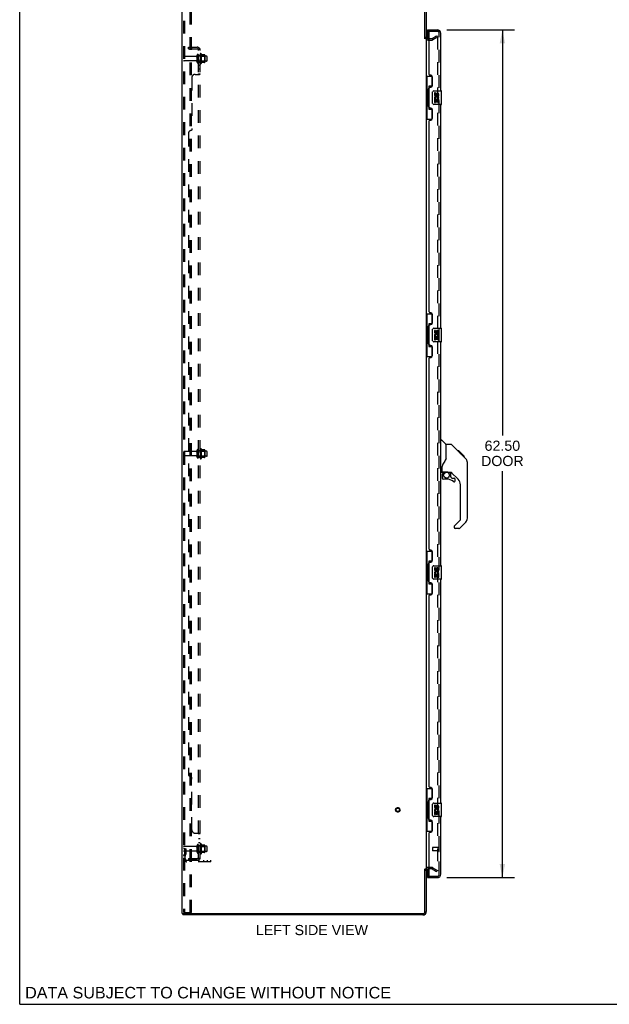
# Model space of a CAD drawing. Header units: inches. Extents: x 0 to 170, y 0 to 110.
# Tile 1 of 15: x 0 to 43, y 0 to 73. Entities that reach past the tile are written whole.
import ezdxf

# ---------------------------------------------------------------- set-up
doc = ezdxf.new("R2010")
doc.units = ezdxf.units.IN
doc.header["$LTSCALE"] = 9.35
doc.header["$MEASUREMENT"] = 0
doc.linetypes.add('HIDDEN', pattern=[0.2, 0.1, -0.1])
doc.layers.get('0').update_dxf_attribs({"linetype": 'CONTINUOUS'})
for name, color, linetype in [('DEFAULT_2', 8, 'HIDDEN'), ('DIMENSIONS', 7, 'CONTINUOUS'), ('DOOR_ASSEMBLY', 7, 'CONTINUOUS'), ('SUBPANEL', 7, 'CONTINUOUS')]:
    doc.layers.add(name, color=color, linetype=linetype)
doc.styles.get("Standard").update_dxf_attribs({"font": 'arial.ttf'})
doc.dimstyles.new('DIMSTYLE_1', dxfattribs={"dimtxt": 0.75, "dimasz": 1, "dimexe": 0.09, "dimexo": 0.07, "dimgap": 0.0375, "dimtad": 0, "dimtih": 1, "dimtoh": 1, "dimzin": 4, "dimdsep": 46, "dimtxsty": 'Standard', "dimblk": '_FILLED', "dimblk1": '_FILLED', "dimblk2": '_FILLED', "dimcen": 0.09, "dimadec": 3, "dimazin": 1, "dimtfac": 1, "dimtdec": 3, "dimtofl": 0, "dimtmove": 0, "dimatfit": 3, "dimldrblk": '_FILLED', "dimfxl": 0, "dimtolj": 1, "dimtzin": 4, "dimarcsym": 0})

# ---------------------------------------------------------------- blocks, each defined once
blk = doc.blocks.new('_FILLED')
at = {"color": 0, "linetype": 'ByBlock'}
blk.add_solid([(0, 0), (-1, 0.2), (-1, -0.2)], dxfattribs=at)
blk = doc.blocks.new('*D8')
at = {"layer": 'DIMENSIONS', "color": 2, "linetype": 'Continuous'}
for p, q in [((31.496, 71.836), (36.491, 71.836)), ((35.591, 71.836), (35.591, 41.929)), ((35.591, 9.336), (35.591, 39.304)), ((31.496, 9.336), (36.491, 9.336))]:
    blk.add_line(p, q, dxfattribs=at)
for p, rotation in [((35.591, 71.836), 90), ((35.591, 9.336), 270)]:
    blk.add_blockref('_FILLED', p, dxfattribs=dict(at, rotation=rotation))
at = {"layer": 'DIMENSIONS', "color": 2, "linetype": 'Continuous', "insert": (35.591, 41.554), "char_height": 0.75, "width": 3.13941, "attachment_point": 2, "line_spacing_factor": 0.9}
blk.add_mtext('62.50\\PDOOR', dxfattribs=at)

msp = doc.modelspace()

# ---------------------------------------------------------------- linework, layer by layer
at = {"color": 7, "linetype": 'Continuous'}
for p, q in [((0, 0), (0, 110)), ((12.036, 6.69), (12.036, 6.586)), ((12.04, 6.69), (12.074, 6.69)), ((0, 0), (170, 0))]:
    msp.add_line(p, q, dxfattribs=at)
at = {"color": 3, "linetype": 'Continuous'}
for p, q in [((11.984, 6.69), (11.984, 74.482)), ((29.88, 71.179), (29.88, 74.34)), ((29.984, 74.34), (29.984, 71.19)), ((29.984, 71.138), (29.984, 10.034)), ((30.127, 71.19), (30.188, 71.19)), ((29.88, 6.833), (29.88, 9.993)), ((29.984, 9.982), (29.984, 6.833)), ((30.188, 9.982), (30.127, 9.982)), ((11.984, 6.69), (12.04, 6.69)), ((29.738, 6.586), (12.036, 6.586)), ((12.074, 6.69), (29.738, 6.69))]:
    msp.add_line(p, q, dxfattribs=at)
for centre, radius, start, end in [((30.127, 71.333), 0.142, 180, 270), ((30.127, 9.84), 0.142, 90, 180), ((29.738, 6.833), 0.246, 270, 360), ((29.738, 6.833), 0.142, 270, 360)]:
    msp.add_arc(centre, radius, start, end, dxfattribs=at)
at = {"layer": 'DEFAULT_2', "color": 8, "linetype": 'HIDDEN'}
for p, q in [((12.088, 74.369), (12.088, 6.804)), ((12.162, 74.369), (12.162, 6.804)), ((12.559, 6.774), (12.559, 74.399)), ((12.663, 6.774), (12.663, 74.399)), ((30.188, 71.19), (30.388, 71.19)), ((30.405, 71.194), (30.745, 71.391)), ((30.797, 71.301), (30.457, 71.104)), ((30.745, 71.391), (30.797, 71.301)), ((30.797, 71.32), (30.797, 9.852)), ((30.127, 71.086), (30.388, 71.086)), ((13.016, 69.876), (12.118, 69.876)), ((13.078, 69.454), (13.078, 69.969)), ((13.188, 69.454), (13.188, 69.969)), ((13.783, 69.899), (13.188, 69.899)), ((13.313, 70.045), (13.313, 69.377)), ((13.333, 69.895), (13.313, 69.915)), ((13.333, 69.895), (13.333, 69.528)), ((13.333, 69.895), (13.629, 69.895)), ((13.383, 70.067), (13.383, 69.355)), ((13.639, 69.989), (13.411, 69.989)), ((13.629, 69.895), (13.649, 69.915)), ((13.629, 69.895), (13.629, 69.528)), ((13.649, 69.967), (13.649, 69.455)), ((13.813, 69.554), (13.813, 69.869)), ((13.016, 69.546), (12.118, 69.546)), ((13.783, 69.524), (13.188, 69.524)), ((13.333, 69.528), (13.313, 69.508)), ((13.333, 69.528), (13.629, 69.528)), ((13.639, 69.434), (13.411, 69.434)), ((13.629, 69.528), (13.649, 69.508)), ((13.016, 40.751), (12.118, 40.751)), ((13.078, 40.329), (13.078, 40.844)), ((13.188, 40.329), (13.188, 40.844)), ((13.783, 40.774), (13.188, 40.774)), ((13.313, 40.92), (13.313, 40.252)), ((13.333, 40.77), (13.313, 40.79)), ((13.333, 40.77), (13.333, 40.403)), ((13.333, 40.77), (13.629, 40.77)), ((13.383, 40.942), (13.383, 40.23)), ((13.639, 40.864), (13.411, 40.864)), ((13.629, 40.77), (13.649, 40.79)), ((13.629, 40.77), (13.629, 40.403)), ((13.649, 40.842), (13.649, 40.33)), ((13.813, 40.429), (13.813, 40.744)), ((13.016, 40.421), (12.118, 40.421)), ((13.783, 40.399), (13.188, 40.399)), ((13.333, 40.403), (13.313, 40.383)), ((13.333, 40.403), (13.629, 40.403)), ((13.639, 40.309), (13.411, 40.309)), ((13.629, 40.403), (13.649, 40.383)), ((13.016, 11.626), (12.118, 11.626)), ((13.078, 11.204), (13.078, 11.719)), ((13.188, 11.204), (13.188, 11.719)), ((13.783, 11.649), (13.188, 11.649)), ((13.313, 11.795), (13.313, 11.127)), ((13.333, 11.645), (13.313, 11.665)), ((13.333, 11.645), (13.629, 11.645)), ((13.333, 11.645), (13.333, 11.278)), ((13.383, 11.817), (13.383, 11.105)), ((13.639, 11.739), (13.411, 11.739)), ((13.629, 11.645), (13.649, 11.665)), ((13.629, 11.645), (13.629, 11.278)), ((13.649, 11.717), (13.649, 11.205)), ((13.813, 11.304), (13.813, 11.619)), ((12.192, 11.461), (12.088, 11.461)), ((13.016, 11.296), (12.118, 11.296)), ((12.176, 11.115), (12.127, 11.047)), ((12.178, 11.121), (12.178, 11.461)), ((12.178, 11.286), (12.282, 11.286)), ((12.192, 11.461), (12.282, 11.461)), ((12.192, 10.76), (12.192, 11.461)), ((12.261, 11.054), (12.212, 10.986)), ((12.282, 11.121), (12.282, 11.461)), ((13.783, 11.274), (13.188, 11.274)), ((13.333, 11.278), (13.313, 11.258)), ((13.333, 11.278), (13.629, 11.278)), ((13.639, 11.184), (13.411, 11.184)), ((13.629, 11.278), (13.649, 11.258)), ((12.335, 10.617), (14.088, 10.617)), ((14.088, 10.513), (12.335, 10.513)), ((13.585, 10.513), (13.585, 10.617)), ((13.841, 10.513), (13.841, 10.617)), ((14.088, 10.513), (14.088, 10.617)), ((30.388, 10.086), (30.127, 10.086)), ((30.388, 9.982), (30.188, 9.982)), ((30.405, 9.978), (30.745, 9.781)), ((30.457, 10.068), (30.797, 9.872)), ((30.745, 9.781), (30.797, 9.872)), ((12.109, 6.774), (12.104, 6.775)), ((12.109, 6.774), (12.183, 6.774)), ((12.183, 6.774), (12.177, 6.775)), ((12.183, 6.774), (12.663, 6.774))]:
    msp.add_line(p, q, dxfattribs=at)
for points in [[(30.779, 71.34), (30.779, 71.34), (30.777, 71.34), (30.775, 71.34), (30.773, 71.339), (30.772, 71.338)], [(30.785, 71.339), (30.783, 71.34), (30.781, 71.34), (30.779, 71.34)], [(30.785, 71.339), (30.787, 71.339), (30.788, 71.338), (30.79, 71.336), (30.791, 71.335), (30.793, 71.333), (30.794, 71.331), (30.795, 71.329), (30.796, 71.327), (30.796, 71.325), (30.796, 71.323), (30.797, 71.32)], [(30.779, 9.832), (30.779, 9.832), (30.777, 9.832), (30.775, 9.832), (30.773, 9.833), (30.772, 9.834)], [(30.797, 9.852), (30.796, 9.849), (30.796, 9.847), (30.796, 9.845), (30.795, 9.843), (30.794, 9.841), (30.793, 9.839), (30.791, 9.837), (30.79, 9.836), (30.788, 9.835), (30.787, 9.834), (30.785, 9.833), (30.783, 9.832), (30.781, 9.832), (30.779, 9.832)], [(12.088, 6.804), (12.089, 6.796), (12.091, 6.789), (12.094, 6.782), (12.099, 6.778), (12.104, 6.775)], [(12.162, 6.804), (12.162, 6.796), (12.164, 6.789), (12.168, 6.782), (12.172, 6.778), (12.177, 6.775)]]:
    msp.add_lwpolyline(points, dxfattribs=at)
for radius in [0.164, 0.124]:
    msp.add_circle((27.88, 14.336), radius, dxfattribs=at)
for centre, radius, start, end in [((30.127, 71.333), 0.246, 180, 270), ((30.388, 71.223), 0.033, 270, 300), ((30.388, 71.223), 0.137, 270, 300), ((12.118, 69.846), 0.03, 90, 180), ((13.016, 69.939), 0.0625, 270, 360), ((13.133, 69.969), 0.055, 360, 180), ((13.351, 70.045), 0.0384, 34.44966, 180), ((12.783, 69.711), 0.698, 23.96793, 30.66313), ((13.43, 69.999), 0.01, 203.96793, 270), ((13.639, 69.979), 0.01, 5.19383, 90), ((13.508, 69.967), 0.141, 0, 5.20805), ((13.783, 69.869), 0.03, 359.99999, 90), ((12.118, 69.576), 0.03, 180, 270), ((13.016, 69.484), 0.0625, 0, 90), ((13.133, 69.454), 0.055, 180, 0), ((13.351, 69.377), 0.0384, 180, 325.55034), ((12.783, 69.711), 0.698, 329.33687, 336.03207), ((13.43, 69.424), 0.01, 90, 156.03207), ((13.639, 69.444), 0.01, 270, 354.80617), ((13.508, 69.455), 0.141, 354.79195, 360), ((13.783, 69.554), 0.03, 270, 0.00001), ((12.118, 40.721), 0.03, 90, 180), ((13.016, 40.814), 0.0625, 270, 360), ((13.133, 40.844), 0.055, 360, 180), ((13.351, 40.92), 0.0384, 34.44966, 180), ((12.783, 40.586), 0.698, 23.96793, 30.66313), ((13.43, 40.874), 0.01, 203.96793, 270), ((13.639, 40.854), 0.01, 5.19383, 90), ((13.508, 40.842), 0.141, 0, 5.20805), ((13.783, 40.744), 0.03, 359.99999, 90), ((12.118, 40.451), 0.03, 180, 270), ((13.016, 40.359), 0.0625, 0, 90), ((13.133, 40.329), 0.055, 180, 0), ((13.351, 40.252), 0.0384, 180, 325.55034), ((12.783, 40.586), 0.698, 329.33687, 336.03207), ((13.43, 40.299), 0.01, 90, 156.03207), ((13.639, 40.319), 0.01, 270, 354.80617), ((13.508, 40.33), 0.141, 354.79195, 360), ((13.783, 40.429), 0.03, 270, 0.00001), ((12.118, 11.596), 0.03, 90, 180), ((13.016, 11.689), 0.0625, 270, 360), ((13.133, 11.719), 0.055, 360, 180), ((13.351, 11.795), 0.0384, 34.44966, 180), ((12.783, 11.461), 0.698, 23.96793, 30.66313), ((13.43, 11.749), 0.01, 203.96793, 270), ((13.639, 11.729), 0.01, 5.19383, 90), ((13.508, 11.717), 0.141, 0, 5.20805), ((13.783, 11.619), 0.03, 359.99999, 90), ((12.118, 11.326), 0.03, 180, 270), ((12.296, 10.925), 0.208, 144.24611, 180), ((12.168, 11.121), 0.01, 324.24611, 360), ((12.296, 10.925), 0.104, 144.24611, 180), ((12.168, 11.121), 0.114, 324.24611, 360), ((13.016, 11.234), 0.0625, 0, 90), ((13.133, 11.204), 0.055, 180, 0), ((13.351, 11.127), 0.0384, 180, 325.55034), ((12.783, 11.461), 0.698, 329.33687, 336.03207), ((13.43, 11.174), 0.01, 90, 156.03207), ((13.639, 11.194), 0.01, 270, 354.80617), ((13.508, 11.205), 0.141, 354.79195, 360), ((13.783, 11.304), 0.03, 270, 0.00001), ((12.335, 10.76), 0.246, 180, 270), ((12.335, 10.76), 0.142, 180, 270), ((30.127, 9.84), 0.246, 90, 180), ((30.388, 9.949), 0.137, 60, 90), ((30.388, 9.949), 0.033, 60, 90)]:
    msp.add_arc(centre, radius, start, end, dxfattribs=at)
at = {"layer": 'DOOR_ASSEMBLY', "color": 7, "linetype": 'Continuous'}
for p, q in [((30.063, 71.732), (30.063, 71.836)), ((30.063, 71.712), (30.063, 71.205)), ((29.984, 68.411), (30.425, 68.411)), ((30.023, 68.411), (30.023, 67.386)), ((30.388, 68.411), (30.388, 67.631)), ((30.161, 67.676), (30.161, 65.996)), ((30.388, 67.676), (30.161, 67.676)), ((30.001, 67.386), (30.001, 66.286)), ((30.001, 67.386), (30.124, 67.386)), ((30.124, 67.416), (30.124, 67.437)), ((30.124, 66.286), (30.124, 67.386)), ((30.447, 66.436), (30.447, 67.236)), ((30.547, 67.336), (31.087, 67.336)), ((30.585, 67.182), (30.585, 67.046)), ((30.648, 67.182), (30.585, 67.182)), ((30.648, 67.046), (30.648, 67.182)), ((30.713, 67.108), (30.713, 67.039)), ((30.773, 67.046), (30.773, 67.088)), ((30.836, 67.088), (30.836, 66.951)), ((30.836, 66.951), (30.899, 66.951)), ((30.899, 66.951), (30.899, 67.088)), ((31.102, 66.351), (31.102, 67.321)), ((30.001, 66.286), (30.124, 66.286)), ((30.023, 66.286), (30.023, 65.261)), ((30.124, 66.235), (30.124, 66.256)), ((31.087, 66.336), (30.547, 66.336)), ((30.585, 66.721), (30.585, 66.49)), ((30.603, 66.721), (30.585, 66.721)), ((30.585, 66.49), (30.648, 66.49)), ((30.637, 66.721), (30.665, 66.74)), ((30.637, 66.721), (30.899, 66.721)), ((30.648, 66.49), (30.648, 66.658)), ((30.648, 66.658), (30.713, 66.658)), ((30.713, 66.658), (30.713, 66.522)), ((30.713, 66.522), (30.773, 66.522)), ((30.773, 66.522), (30.773, 66.658)), ((30.773, 66.658), (30.836, 66.658)), ((30.828, 66.757), (30.886, 66.732)), ((30.836, 66.658), (30.836, 66.49)), ((30.836, 66.49), (30.899, 66.49)), ((30.899, 66.49), (30.899, 66.721)), ((30.161, 65.996), (30.388, 65.996)), ((30.388, 66.041), (30.388, 65.261)), ((29.984, 65.261), (30.425, 65.261)), ((29.984, 50.911), (30.425, 50.911)), ((30.023, 50.911), (30.023, 49.886)), ((30.388, 50.911), (30.388, 50.131)), ((30.161, 50.176), (30.161, 48.496)), ((30.388, 50.176), (30.161, 50.176)), ((30.001, 49.886), (30.001, 48.786)), ((30.001, 49.886), (30.124, 49.886)), ((30.124, 49.916), (30.124, 49.937)), ((30.124, 48.786), (30.124, 49.886)), ((30.447, 48.936), (30.447, 49.736)), ((30.547, 49.836), (31.087, 49.836)), ((30.585, 49.682), (30.585, 49.546)), ((30.648, 49.682), (30.585, 49.682)), ((30.648, 49.546), (30.648, 49.682)), ((30.713, 49.608), (30.713, 49.539)), ((30.773, 49.546), (30.773, 49.588)), ((30.836, 49.588), (30.836, 49.451)), ((30.836, 49.451), (30.899, 49.451)), ((30.899, 49.451), (30.899, 49.588)), ((31.102, 48.851), (31.102, 49.821)), ((30.001, 48.786), (30.124, 48.786)), ((30.023, 48.786), (30.023, 47.761)), ((30.124, 48.735), (30.124, 48.756)), ((31.087, 48.836), (30.547, 48.836)), ((30.585, 49.221), (30.585, 48.99)), ((30.603, 49.221), (30.585, 49.221)), ((30.585, 48.99), (30.648, 48.99)), ((30.637, 49.221), (30.665, 49.24)), ((30.637, 49.221), (30.899, 49.221)), ((30.648, 48.99), (30.648, 49.158)), ((30.648, 49.158), (30.713, 49.158)), ((30.713, 49.158), (30.713, 49.022)), ((30.713, 49.022), (30.773, 49.022)), ((30.773, 49.022), (30.773, 49.158)), ((30.773, 49.158), (30.836, 49.158)), ((30.828, 49.257), (30.886, 49.232)), ((30.836, 49.158), (30.836, 48.99)), ((30.836, 48.99), (30.899, 48.99)), ((30.899, 48.99), (30.899, 49.221)), ((30.161, 48.496), (30.388, 48.496)), ((30.388, 48.541), (30.388, 47.761)), ((29.984, 47.761), (30.425, 47.761)), ((31.042, 41.59), (31.105, 41.59)), ((31.43, 41.281), (31.132, 41.578)), ((31.797, 41.275), (31.436, 41.275)), ((31.436, 40.171), (31.436, 41.275)), ((32.617, 40.487), (31.853, 41.252)), ((32.374, 40.797), (32.307, 40.797)), ((32.381, 40.79), (32.314, 40.79)), ((32.391, 40.78), (32.324, 40.78)), ((32.397, 40.774), (32.331, 40.774)), ((32.405, 40.766), (32.339, 40.766)), ((32.425, 40.746), (32.358, 40.746)), ((32.374, 40.797), (32.701, 40.471)), ((32.448, 40.724), (32.381, 40.724)), ((32.471, 40.7), (32.404, 40.7)), ((32.495, 40.677), (32.428, 40.677)), ((32.519, 40.653), (32.452, 40.653)), ((32.542, 40.629), (32.475, 40.629)), ((32.564, 40.607), (32.497, 40.607)), ((32.584, 40.587), (32.518, 40.587)), ((32.602, 40.57), (32.535, 40.57)), ((32.615, 40.556), (32.548, 40.556)), ((32.619, 40.552), (32.552, 40.552)), ((32.621, 40.55), (32.554, 40.55)), ((32.622, 40.55), (32.555, 40.55)), ((32.622, 40.549), (32.555, 40.549)), ((32.604, 40.5), (32.556, 40.548)), ((32.625, 40.547), (32.558, 40.547)), ((32.629, 40.542), (32.562, 40.542)), ((32.635, 40.536), (32.568, 40.536)), ((32.649, 40.523), (32.582, 40.523)), ((32.664, 40.507), (32.597, 40.507)), ((32.617, 40.487), (32.604, 40.5)), ((32.671, 40.5), (32.605, 40.5)), ((32.678, 40.493), (32.612, 40.493)), ((32.617, 40.487), (32.896, 40.208)), ((32.69, 40.481), (32.624, 40.481)), ((32.696, 40.476), (32.629, 40.476)), ((32.699, 40.472), (32.632, 40.472)), ((32.701, 40.471), (32.634, 40.471)), ((32.7, 40.471), (32.634, 40.471)), ((32.701, 40.47), (32.634, 40.47)), ((32.789, 40.382), (32.701, 40.47)), ((32.718, 40.386), (32.785, 40.386)), ((32.787, 40.384), (32.72, 40.384)), ((32.789, 40.382), (32.723, 40.382)), ((32.916, 40.186), (32.896, 40.208)), ((33.011, 39.931), (33.009, 39.961)), ((33.011, 35.828), (33.011, 39.931)), ((31.121, 39.208), (31.042, 39.208)), ((31.16, 39.247), (31.16, 39.654)), ((31.18, 39.249), (31.475, 39.249)), ((31.218, 39.17), (31.298, 39.249)), ((31.748, 39.208), (31.66, 39.208)), ((31.79, 38.876), (31.79, 39.203)), ((32.326, 38.712), (31.824, 39.213)), ((31.16, 39.03), (31.16, 38.793)), ((31.224, 39.164), (31.221, 39.167)), ((31.228, 39.16), (31.224, 39.164)), ((31.232, 39.156), (31.228, 39.16)), ((31.475, 38.714), (31.239, 38.714)), ((31.794, 38.868), (31.865, 38.796)), ((31.874, 38.793), (32.026, 38.793)), ((32.105, 38.595), (32.105, 38.714)), ((32.499, 35.742), (32.499, 38.294)), ((32.04, 35.251), (32.476, 35.687)), ((32.026, 35.218), (32.026, 35.153)), ((32.387, 35.074), (32.105, 35.074)), ((32.895, 35.549), (32.443, 35.097)), ((29.984, 33.411), (30.425, 33.411)), ((30.023, 33.411), (30.023, 32.386)), ((30.388, 33.411), (30.388, 32.631)), ((30.388, 32.676), (30.161, 32.676)), ((30.161, 32.676), (30.161, 30.996)), ((30.001, 32.386), (30.124, 32.386)), ((30.001, 32.386), (30.001, 31.286)), ((30.124, 32.416), (30.124, 32.437)), ((30.124, 31.286), (30.124, 32.386)), ((30.447, 31.436), (30.447, 32.236)), ((30.547, 32.336), (31.087, 32.336)), ((30.648, 32.182), (30.585, 32.182)), ((30.585, 32.182), (30.585, 32.046)), ((30.648, 32.046), (30.648, 32.182)), ((30.713, 32.108), (30.713, 32.039)), ((30.773, 32.046), (30.773, 32.088)), ((30.836, 32.088), (30.836, 31.951)), ((30.836, 31.951), (30.899, 31.951)), ((30.899, 31.951), (30.899, 32.088)), ((31.102, 31.351), (31.102, 32.321)), ((30.001, 31.286), (30.124, 31.286)), ((30.023, 31.286), (30.023, 30.261)), ((30.124, 31.235), (30.124, 31.256)), ((31.087, 31.336), (30.547, 31.336)), ((30.603, 31.721), (30.585, 31.721)), ((30.585, 31.721), (30.585, 31.49)), ((30.585, 31.49), (30.648, 31.49)), ((30.637, 31.721), (30.665, 31.74)), ((30.637, 31.721), (30.899, 31.721)), ((30.648, 31.658), (30.713, 31.658)), ((30.648, 31.49), (30.648, 31.658)), ((30.713, 31.658), (30.713, 31.522)), ((30.713, 31.522), (30.773, 31.522)), ((30.773, 31.658), (30.836, 31.658)), ((30.773, 31.522), (30.773, 31.658)), ((30.828, 31.757), (30.886, 31.732)), ((30.836, 31.658), (30.836, 31.49)), ((30.836, 31.49), (30.899, 31.49)), ((30.899, 31.49), (30.899, 31.721)), ((30.161, 30.996), (30.388, 30.996)), ((30.388, 31.041), (30.388, 30.261)), ((29.984, 30.261), (30.425, 30.261)), ((29.984, 15.911), (30.425, 15.911)), ((30.023, 15.911), (30.023, 14.886)), ((30.388, 15.911), (30.388, 15.131)), ((30.001, 14.886), (30.124, 14.886)), ((30.001, 14.886), (30.001, 13.786)), ((30.124, 14.916), (30.124, 14.937)), ((30.124, 13.786), (30.124, 14.886)), ((30.388, 15.176), (30.161, 15.176)), ((30.161, 15.176), (30.161, 13.496)), ((30.447, 13.936), (30.447, 14.736)), ((30.547, 14.836), (31.087, 14.836)), ((30.648, 14.682), (30.585, 14.682)), ((30.585, 14.682), (30.585, 14.546)), ((30.648, 14.546), (30.648, 14.682)), ((30.713, 14.608), (30.713, 14.539)), ((30.773, 14.546), (30.773, 14.588)), ((30.836, 14.588), (30.836, 14.451)), ((30.899, 14.451), (30.899, 14.588)), ((31.102, 13.851), (31.102, 14.821)), ((31.087, 13.836), (30.547, 13.836)), ((30.603, 14.221), (30.585, 14.221)), ((30.585, 14.221), (30.585, 13.99)), ((30.585, 13.99), (30.648, 13.99)), ((30.637, 14.221), (30.665, 14.24)), ((30.637, 14.221), (30.899, 14.221)), ((30.648, 14.158), (30.713, 14.158)), ((30.648, 13.99), (30.648, 14.158)), ((30.713, 14.158), (30.713, 14.022)), ((30.713, 14.022), (30.773, 14.022)), ((30.773, 14.158), (30.836, 14.158)), ((30.773, 14.022), (30.773, 14.158)), ((30.828, 14.257), (30.886, 14.232)), ((30.836, 14.451), (30.899, 14.451)), ((30.836, 14.158), (30.836, 13.99)), ((30.836, 13.99), (30.899, 13.99)), ((30.899, 13.99), (30.899, 14.221)), ((30.001, 13.786), (30.124, 13.786)), ((30.023, 13.786), (30.023, 12.761)), ((30.124, 13.735), (30.124, 13.756)), ((30.161, 13.496), (30.388, 13.496)), ((30.388, 13.541), (30.388, 12.761)), ((29.984, 12.761), (30.425, 12.761)), ((30.063, 9.967), (30.063, 9.46)), ((30.063, 9.44), (30.063, 9.336))]:
    msp.add_line(p, q, dxfattribs=at)
at = {"layer": 'DOOR_ASSEMBLY', "color": 3, "linetype": 'Continuous'}
for p, q in [((30.063, 71.836), (30.796, 71.836)), ((30.188, 68.544), (30.188, 71.712)), ((31.042, 67.336), (31.042, 71.59)), ((30.308, 68.484), (30.248, 68.484)), ((30.438, 67.734), (30.438, 68.354)), ((30.188, 66.129), (30.188, 67.544)), ((30.248, 67.604), (30.308, 67.604)), ((30.308, 66.069), (30.248, 66.069)), ((31.042, 49.836), (31.042, 66.336)), ((30.438, 65.319), (30.438, 65.939)), ((30.188, 51.044), (30.188, 65.129)), ((30.248, 65.189), (30.308, 65.189)), ((30.308, 50.984), (30.248, 50.984)), ((30.438, 50.234), (30.438, 50.854)), ((30.248, 50.104), (30.308, 50.104)), ((30.188, 48.629), (30.188, 50.044)), ((31.042, 32.336), (31.042, 48.836)), ((30.308, 48.569), (30.248, 48.569)), ((30.438, 47.819), (30.438, 48.439)), ((30.188, 33.544), (30.188, 47.629)), ((30.248, 47.689), (30.308, 47.689)), ((30.308, 33.484), (30.248, 33.484)), ((30.438, 32.734), (30.438, 33.354)), ((30.188, 31.129), (30.188, 32.544)), ((30.248, 32.604), (30.308, 32.604)), ((31.042, 14.836), (31.042, 31.336)), ((30.308, 31.069), (30.248, 31.069)), ((30.438, 30.319), (30.438, 30.939)), ((30.188, 16.044), (30.188, 30.129)), ((30.248, 30.189), (30.308, 30.189)), ((30.308, 15.984), (30.248, 15.984)), ((30.438, 15.234), (30.438, 15.854)), ((30.188, 13.629), (30.188, 15.044)), ((30.248, 15.104), (30.308, 15.104)), ((31.042, 9.583), (31.042, 13.836)), ((30.308, 13.569), (30.248, 13.569)), ((30.438, 12.819), (30.438, 13.439)), ((30.188, 9.46), (30.188, 12.629)), ((30.248, 12.689), (30.308, 12.689)), ((30.063, 9.336), (30.796, 9.336))]:
    msp.add_line(p, q, dxfattribs=at)
at = {"layer": 'DOOR_ASSEMBLY', "color": 8, "linetype": 'HIDDEN'}
for p, q in [((30.208, 71.732), (30.063, 71.732)), ((30.208, 71.732), (30.796, 71.732)), ((30.938, 9.583), (30.938, 71.59)), ((30.438, 11.554), (30.438, 11.326)), ((30.895, 11.564), (30.448, 11.564)), ((30.895, 11.316), (30.448, 11.316)), ((30.895, 11.582), (30.895, 11.298)), ((30.063, 9.44), (30.208, 9.44)), ((30.208, 9.44), (30.796, 9.44))]:
    msp.add_line(p, q, dxfattribs=at)
at = {"layer": 'DOOR_ASSEMBLY', "color": 7, "linetype": 'Continuous'}
for points in [[(30.161, 67.652), (30.161, 67.649), (30.162, 67.645), (30.163, 67.641), (30.164, 67.637), (30.166, 67.632), (30.168, 67.627), (30.17, 67.622), (30.173, 67.616), (30.176, 67.609), (30.18, 67.602), (30.185, 67.595), (30.189, 67.587), (30.195, 67.579), (30.197, 67.575)], [(30.447, 67.236), (30.447, 67.242), (30.448, 67.249), (30.449, 67.255), (30.45, 67.261), (30.452, 67.267), (30.454, 67.272)], [(30.197, 66.097), (30.195, 66.093), (30.189, 66.085), (30.185, 66.077), (30.18, 66.07), (30.176, 66.063), (30.173, 66.057), (30.17, 66.051), (30.168, 66.045), (30.166, 66.04), (30.164, 66.035), (30.163, 66.031), (30.162, 66.027), (30.161, 66.023), (30.161, 66.02)], [(30.454, 66.4), (30.452, 66.406), (30.45, 66.411), (30.449, 66.417), (30.448, 66.424), (30.447, 66.43), (30.447, 66.436)], [(30.161, 50.152), (30.161, 50.149), (30.162, 50.145), (30.163, 50.141), (30.164, 50.137), (30.166, 50.132), (30.168, 50.127), (30.17, 50.122), (30.173, 50.116), (30.176, 50.109), (30.18, 50.102), (30.185, 50.095), (30.189, 50.087), (30.195, 50.079), (30.197, 50.075)], [(30.447, 49.736), (30.447, 49.742), (30.448, 49.749), (30.449, 49.755), (30.45, 49.761), (30.452, 49.767), (30.454, 49.772)], [(30.454, 48.9), (30.452, 48.906), (30.45, 48.911), (30.449, 48.917), (30.448, 48.924), (30.447, 48.93), (30.447, 48.936)], [(30.197, 48.597), (30.195, 48.593), (30.189, 48.585), (30.185, 48.577), (30.18, 48.57), (30.176, 48.563), (30.173, 48.557), (30.17, 48.551), (30.168, 48.545), (30.166, 48.54), (30.164, 48.535), (30.163, 48.531), (30.162, 48.527), (30.161, 48.523), (30.161, 48.52)], [(31.853, 41.252), (31.845, 41.259), (31.836, 41.264), (31.827, 41.269), (31.817, 41.272), (31.807, 41.274), (31.797, 41.275)], [(31.436, 40.233), (31.415, 40.175), (31.384, 40.106), (31.348, 40.036), (31.306, 39.964), (31.259, 39.891), (31.213, 39.825)], [(32.556, 40.548), (32.534, 40.57), (32.513, 40.592), (32.491, 40.613)], [(33.011, 39.931), (33.009, 39.961), (33.004, 40.002), (32.994, 40.042), (32.981, 40.081), (32.963, 40.118), (32.941, 40.153), (32.916, 40.186)], [(31.213, 39.825), (31.202, 39.808), (31.187, 39.779), (31.175, 39.747), (31.166, 39.713), (31.161, 39.679), (31.16, 39.654)], [(31.475, 39.249), (31.483, 39.249), (31.502, 39.248), (31.523, 39.246), (31.543, 39.242), (31.562, 39.237), (31.58, 39.232), (31.596, 39.227), (31.61, 39.222), (31.623, 39.218), (31.633, 39.214), (31.642, 39.211), (31.651, 39.209), (31.658, 39.208), (31.66, 39.208)], [(31.232, 39.156), (31.223, 39.145), (31.214, 39.135), (31.206, 39.123), (31.2, 39.111), (31.194, 39.098), (31.189, 39.085), (31.185, 39.072), (31.182, 39.058), (31.181, 39.044), (31.18, 39.03)], [(31.221, 39.167), (31.22, 39.168), (31.219, 39.169), (31.218, 39.17), (31.218, 39.17)], [(30.161, 32.652), (30.161, 32.649), (30.162, 32.645), (30.163, 32.641), (30.164, 32.637), (30.166, 32.632), (30.168, 32.627), (30.17, 32.622), (30.173, 32.616), (30.176, 32.609), (30.18, 32.602), (30.185, 32.595), (30.189, 32.587), (30.195, 32.579), (30.197, 32.575)], [(30.447, 32.236), (30.447, 32.242), (30.448, 32.249), (30.449, 32.255), (30.45, 32.261), (30.452, 32.267), (30.454, 32.272)], [(30.454, 31.4), (30.452, 31.406), (30.45, 31.411), (30.449, 31.417), (30.448, 31.424), (30.447, 31.43), (30.447, 31.436)], [(30.197, 31.097), (30.195, 31.093), (30.189, 31.085), (30.185, 31.077), (30.18, 31.07), (30.176, 31.063), (30.173, 31.057), (30.17, 31.051), (30.168, 31.045), (30.166, 31.04), (30.164, 31.035), (30.163, 31.031), (30.162, 31.027), (30.161, 31.023), (30.161, 31.02)], [(30.161, 15.152), (30.161, 15.149), (30.162, 15.145), (30.163, 15.141), (30.164, 15.137), (30.166, 15.132), (30.168, 15.127), (30.17, 15.122), (30.173, 15.116), (30.176, 15.109), (30.18, 15.102), (30.185, 15.095), (30.189, 15.087), (30.195, 15.079), (30.197, 15.075)], [(30.447, 14.736), (30.447, 14.742), (30.448, 14.749), (30.449, 14.755), (30.45, 14.761), (30.452, 14.767), (30.454, 14.772)], [(30.454, 13.9), (30.452, 13.906), (30.45, 13.911), (30.449, 13.917), (30.448, 13.924), (30.447, 13.93), (30.447, 13.936)], [(30.197, 13.597), (30.195, 13.593), (30.189, 13.585), (30.185, 13.577), (30.18, 13.57), (30.176, 13.563), (30.173, 13.557), (30.17, 13.551), (30.168, 13.545), (30.166, 13.54), (30.164, 13.535), (30.163, 13.531), (30.162, 13.527), (30.161, 13.523), (30.161, 13.52)]]:
    msp.add_lwpolyline(points, dxfattribs=at)
msp.add_circle((31.475, 39.009), 0.217, dxfattribs=at)
for centre, radius, start, end in [((30.083, 71.712), 0.02, 90, 180), ((30.547, 67.236), 0.1, 90, 158.79459), ((30.739, 66.794), 0.154, 161.41988, 206.19629), ((30.679, 67.046), 0.0943, 180, 360), ((30.742, 66.794), 0.157, 336.59665, 161.87913), ((30.679, 67.046), 0.0314, 180, 261.22946), ((30.742, 66.794), 0.0943, 336.59665, 215.11217), ((30.678, 67.05), 0.0362, 263.42855, 341.76278), ((30.805, 67.088), 0.0943, 68.69989, 167.43379), ((30.805, 67.088), 0.0314, 0, 180.04847), ((30.805, 67.088), 0.0943, 0, 68.67039), ((31.087, 67.321), 0.015, 0, 90), ((30.547, 66.436), 0.1, 201.20502, 270), ((30.742, 66.794), 0.157, 205.73705, 207.8532), ((31.087, 66.351), 0.015, 270, 360), ((30.547, 49.736), 0.1, 90, 158.79459), ((30.679, 49.546), 0.0943, 180, 360), ((30.742, 49.294), 0.157, 336.59665, 161.87913), ((30.679, 49.546), 0.0314, 180, 261.22946), ((30.742, 49.294), 0.0943, 336.59665, 215.11217), ((30.678, 49.55), 0.0362, 263.42855, 341.76278), ((30.805, 49.588), 0.0943, 68.69989, 167.43379), ((30.805, 49.588), 0.0314, 0, 180.04847), ((30.805, 49.588), 0.0943, 0, 68.67039), ((31.087, 49.821), 0.015, 0, 90), ((30.547, 48.936), 0.1, 201.20502, 270), ((30.739, 49.294), 0.154, 161.41988, 206.19629), ((30.742, 49.294), 0.157, 205.73705, 207.8532), ((31.087, 48.851), 0.015, 270, 360), ((31.105, 41.551), 0.0394, 45, 90), ((31.416, 41.267), 0.0197, 7.5, 45), ((32.578, 39.915), 0.433, 42.23856, 42.72732), ((31.121, 39.247), 0.0394, 270, 360), ((31.18, 39.269), 0.0197, 180, 270), ((31.748, 39.011), 0.197, 45, 90), ((31.357, 39.03), 0.197, 135, 180), ((31.239, 38.793), 0.0787, 180, 270), ((31.475, 37.927), 0.787, 50.4788, 90), ((31.802, 38.876), 0.0118, 180, 225), ((31.874, 38.805), 0.0118, 225, 270), ((32.026, 38.595), 0.0787, 230.4788, 360), ((32.026, 38.714), 0.0787, 0, 90), ((31.908, 38.294), 0.591, 0, 45), ((32.42, 35.742), 0.0787, 315, 360), ((32.617, 35.828), 0.394, 315, 360), ((32.074, 35.218), 0.0472, 135, 180), ((32.105, 35.153), 0.0787, 180, 270), ((32.387, 35.153), 0.0787, 270, 315), ((30.547, 32.236), 0.1, 90, 158.79459), ((30.679, 32.046), 0.0943, 180, 360), ((30.742, 31.794), 0.157, 336.59665, 161.87913), ((30.679, 32.046), 0.0314, 180, 261.22946), ((30.678, 32.05), 0.0362, 263.42855, 341.76278), ((30.805, 32.088), 0.0943, 68.69989, 167.43379), ((30.805, 32.088), 0.0314, 0, 180.04847), ((30.805, 32.088), 0.0943, 0, 68.67039), ((31.087, 32.321), 0.015, 0, 90), ((30.547, 31.436), 0.1, 201.20502, 270), ((30.739, 31.794), 0.154, 161.41988, 206.19629), ((30.742, 31.794), 0.157, 205.73705, 207.8532), ((30.742, 31.794), 0.0943, 336.59665, 215.11217), ((31.087, 31.351), 0.015, 270, 360), ((30.547, 14.736), 0.1, 90, 158.79459), ((30.679, 14.546), 0.0943, 180, 360), ((30.679, 14.546), 0.0314, 180, 261.22946), ((30.678, 14.55), 0.0362, 263.42855, 341.76278), ((30.805, 14.588), 0.0943, 68.69989, 167.43379), ((30.805, 14.588), 0.0314, 0, 180.04847), ((30.805, 14.588), 0.0943, 0, 68.67039), ((31.087, 14.821), 0.015, 0, 90), ((30.547, 13.936), 0.1, 201.20502, 270), ((30.739, 14.294), 0.154, 161.41988, 206.19629), ((30.742, 14.294), 0.157, 336.59665, 161.87913), ((30.742, 14.294), 0.157, 205.73705, 207.8532), ((30.742, 14.294), 0.0943, 336.59665, 215.11217), ((31.087, 13.851), 0.015, 270, 360), ((30.083, 9.46), 0.02, 180, 270), ((30.878, 9.726), 0.26, 267.39527, 270)]:
    msp.add_arc(centre, radius, start, end, dxfattribs=at)
at = {"layer": 'DOOR_ASSEMBLY', "color": 3, "linetype": 'Continuous'}
for centre, radius, start, end in [((30.208, 71.712), 0.02, 90, 180), ((30.796, 71.59), 0.246, 0, 90), ((30.248, 68.544), 0.06, 180, 270), ((30.308, 68.354), 0.13, 0, 90), ((30.248, 67.544), 0.06, 90, 180), ((30.308, 67.734), 0.13, 270, 360), ((30.248, 66.129), 0.06, 180, 270), ((30.308, 65.939), 0.13, 0, 90), ((30.248, 65.129), 0.06, 90, 180), ((30.308, 65.319), 0.13, 270, 360), ((30.248, 51.044), 0.06, 180, 270), ((30.308, 50.854), 0.13, 0, 90), ((30.248, 50.044), 0.06, 90, 180), ((30.308, 50.234), 0.13, 270, 360), ((30.248, 48.629), 0.06, 180, 270), ((30.308, 48.439), 0.13, 0, 90), ((30.248, 47.629), 0.06, 90, 180), ((30.308, 47.819), 0.13, 270, 360), ((30.248, 33.544), 0.06, 180, 270), ((30.308, 33.354), 0.13, 0, 90), ((30.308, 32.734), 0.13, 270, 360), ((30.248, 32.544), 0.06, 90, 180), ((30.248, 31.129), 0.06, 180, 270), ((30.308, 30.939), 0.13, 0, 90), ((30.248, 30.129), 0.06, 90, 180), ((30.308, 30.319), 0.13, 270, 360), ((30.248, 16.044), 0.06, 180, 270), ((30.308, 15.854), 0.13, 0, 90), ((30.248, 15.044), 0.06, 90, 180), ((30.308, 15.234), 0.13, 270, 360), ((30.248, 13.629), 0.06, 180, 270), ((30.308, 13.439), 0.13, 0, 90), ((30.248, 12.629), 0.06, 90, 180), ((30.308, 12.819), 0.13, 270, 360), ((30.208, 9.46), 0.02, 180, 270), ((30.796, 9.583), 0.246, 270, 360)]:
    msp.add_arc(centre, radius, start, end, dxfattribs=at)
at = {"layer": 'DOOR_ASSEMBLY', "color": 8, "linetype": 'HIDDEN'}
for centre, radius, start, end in [((30.796, 71.59), 0.142, 0, 90), ((30.448, 11.554), 0.01, 90, 180), ((30.448, 11.326), 0.01, 180, 270), ((30.917, 11.582), 0.0215, 0, 180), ((30.917, 11.298), 0.0215, 180, 360), ((30.796, 9.583), 0.142, 270, 360)]:
    msp.add_arc(centre, radius, start, end, dxfattribs=at)
at = {"layer": 'DOOR_ASSEMBLY', "color": 7, "linetype": 'Continuous'}
for centre, start_param, end_param in [((30.228, 67.427), 0.699287, 1.51401), ((30.228, 67.427), -4.655602, -3.84088), ((30.228, 66.246), 0.699287, 1.51401), ((30.228, 66.246), -4.655602, -3.84088), ((30.228, 49.927), 0.699287, 1.51401), ((30.228, 49.927), -4.655602, -3.84088), ((30.228, 48.746), 0.699287, 1.51401), ((30.228, 48.746), -4.655602, -3.84088), ((30.228, 32.427), 0.699287, 1.51401), ((30.228, 32.427), -4.655602, -3.84088), ((30.228, 31.246), 0.699287, 1.51401), ((30.228, 31.246), -4.655602, -3.84088), ((30.228, 14.927), 0.699287, 1.51401), ((30.228, 14.927), -4.655602, -3.84088), ((30.228, 13.746), 0.699287, 1.51401), ((30.228, 13.746), -4.655602, -3.84088)]:
    msp.add_ellipse(centre, major_axis=(0, 0.18), ratio=0.579493, start_param=start_param, end_param=end_param, dxfattribs=at)
at = {"layer": 'SUBPANEL', "color": 8, "linetype": 'HIDDEN'}
for p, q in [((12.438, 70.43), (12.438, 70.555)), ((12.438, 70.555), (13.076, 70.555)), ((12.438, 70.43), (13.076, 70.43)), ((12.688, 70.43), (12.688, 70.555)), ((13.259, 70.468), (13.163, 70.389)), ((13.188, 10.742), (13.188, 70.43)), ((13.188, 70.43), (13.313, 70.43)), ((13.313, 10.742), (13.313, 70.43)), ((13.184, 70.407), (13.184, 70.407)), ((13.188, 69.961), (13.313, 69.961)), ((13.188, 69.461), (13.313, 69.461)), ((13.188, 69.233), (13.313, 69.233)), ((12.688, 68.305), (12.688, 64.43)), ((12.938, 68.555), (13.259, 68.555)), ((13.175, 68.576), (13.177, 68.577)), ((13.185, 68.583), (13.186, 68.585)), ((13.188, 68.952), (13.313, 68.952)), ((13.188, 68.589), (13.188, 68.59)), ((13.188, 68.59), (13.313, 68.59)), ((13.287, 68.569), (13.29, 68.57)), ((13.29, 68.57), (13.294, 68.572)), ((12.438, 64.18), (12.438, 16.992)), ((13.188, 40.836), (13.313, 40.836)), ((13.188, 40.336), (13.313, 40.336)), ((12.688, 12.867), (12.688, 16.742)), ((12.938, 12.617), (13.259, 12.617)), ((13.162, 12.611), (13.163, 12.61)), ((13.167, 12.603), (13.169, 12.601)), ((13.175, 12.596), (13.177, 12.595)), ((13.188, 12.582), (13.313, 12.582)), ((13.28, 12.606), (13.287, 12.603)), ((13.188, 12.22), (13.313, 12.22)), ((13.188, 11.939), (13.313, 11.939)), ((13.188, 11.711), (13.313, 11.711)), ((13.188, 11.211), (13.313, 11.211)), ((12.438, 10.742), (13.076, 10.742)), ((12.438, 10.742), (12.438, 10.617)), ((13.076, 10.617), (12.438, 10.617)), ((12.688, 10.742), (12.688, 10.617)), ((13.259, 10.704), (13.163, 10.783)), ((13.188, 10.742), (13.313, 10.742)), ((13.219, 10.749), (13.218, 10.75)), ((13.221, 10.749), (13.219, 10.749)), ((13.223, 10.748), (13.221, 10.749)), ((13.224, 10.748), (13.223, 10.748)), ((13.226, 10.747), (13.224, 10.748)), ((13.227, 10.747), (13.226, 10.747)), ((13.229, 10.746), (13.227, 10.747)), ((13.23, 10.746), (13.229, 10.746)), ((13.231, 10.746), (13.23, 10.746)), ((13.233, 10.745), (13.231, 10.746)), ((13.234, 10.745), (13.233, 10.745)), ((13.236, 10.744), (13.234, 10.745))]:
    msp.add_line(p, q, dxfattribs=at)
for points in [[(13.17, 70.402), (13.173, 70.406), (13.175, 70.408), (13.177, 70.41), (13.179, 70.412), (13.181, 70.414), (13.182, 70.416), (13.184, 70.419), (13.185, 70.421), (13.186, 70.423), (13.187, 70.425), (13.188, 70.427), (13.188, 70.428), (13.188, 70.43)], [(13.184, 70.407), (13.184, 70.407), (13.184, 70.407), (13.185, 70.407), (13.185, 70.407), (13.185, 70.408), (13.186, 70.408), (13.186, 70.408), (13.187, 70.408), (13.187, 70.409), (13.188, 70.409), (13.188, 70.409), (13.189, 70.41), (13.19, 70.41), (13.19, 70.41), (13.191, 70.411), (13.191, 70.411), (13.192, 70.411), (13.193, 70.412), (13.193, 70.412), (13.194, 70.412), (13.195, 70.413), (13.195, 70.413), (13.196, 70.413), (13.197, 70.414), (13.197, 70.414), (13.198, 70.414), (13.199, 70.415), (13.2, 70.415), (13.2, 70.415), (13.201, 70.416), (13.202, 70.416), (13.203, 70.416), (13.203, 70.417), (13.204, 70.417), (13.205, 70.418), (13.206, 70.418), (13.207, 70.418), (13.208, 70.419), (13.208, 70.419), (13.209, 70.419), (13.21, 70.42), (13.211, 70.42), (13.212, 70.42), (13.213, 70.421), (13.214, 70.421), (13.215, 70.421), (13.216, 70.422), (13.217, 70.422), (13.218, 70.422), (13.219, 70.423), (13.22, 70.423), (13.221, 70.423), (13.222, 70.424), (13.223, 70.424), (13.224, 70.424), (13.225, 70.425), (13.226, 70.425), (13.227, 70.425), (13.228, 70.426), (13.229, 70.426), (13.23, 70.426), (13.232, 70.427), (13.233, 70.427), (13.234, 70.427), (13.235, 70.427), (13.236, 70.428), (13.237, 70.428), (13.238, 70.428), (13.239, 70.428), (13.24, 70.429), (13.241, 70.429), (13.242, 70.429), (13.243, 70.429), (13.244, 70.429), (13.245, 70.43), (13.246, 70.43), (13.247, 70.43), (13.247, 70.43), (13.247, 70.43), (13.247, 70.43)], [(13.188, 70.41), (13.187, 70.409), (13.187, 70.409), (13.186, 70.408), (13.186, 70.408), (13.185, 70.408), (13.185, 70.408), (13.185, 70.407), (13.184, 70.407), (13.184, 70.407), (13.184, 70.407)], [(13.247, 70.43), (13.248, 70.43), (13.248, 70.43), (13.248, 70.43), (13.248, 70.43), (13.248, 70.43), (13.247, 70.43), (13.247, 70.43), (13.246, 70.43), (13.246, 70.43), (13.245, 70.43), (13.245, 70.43)], [(13.259, 70.468), (13.261, 70.466), (13.263, 70.464), (13.266, 70.462), (13.269, 70.46), (13.273, 70.458), (13.276, 70.456), (13.28, 70.455), (13.283, 70.453)], [(13.283, 70.453), (13.29, 70.45), (13.294, 70.448), (13.297, 70.447), (13.3, 70.445), (13.303, 70.444), (13.306, 70.442), (13.308, 70.44), (13.31, 70.438), (13.311, 70.436), (13.312, 70.435), (13.313, 70.433), (13.313, 70.431), (13.313, 70.43)], [(13.163, 70.389), (13.162, 70.39), (13.162, 70.39), (13.162, 70.391), (13.162, 70.392), (13.163, 70.393), (13.163, 70.394), (13.164, 70.395), (13.165, 70.396), (13.166, 70.398), (13.167, 70.399), (13.169, 70.401), (13.17, 70.402)], [(13.163, 68.555), (13.162, 68.556), (13.162, 68.558), (13.162, 68.56), (13.162, 68.561), (13.163, 68.562), (13.163, 68.564), (13.164, 68.565), (13.165, 68.567), (13.166, 68.568), (13.167, 68.569), (13.169, 68.571), (13.17, 68.572), (13.172, 68.573)], [(13.163, 68.555), (13.162, 68.556), (13.162, 68.558), (13.162, 68.56), (13.162, 68.561), (13.163, 68.562), (13.163, 68.564), (13.164, 68.565)], [(13.165, 68.567), (13.166, 68.568), (13.167, 68.569), (13.169, 68.571), (13.17, 68.572), (13.172, 68.573), (13.173, 68.574), (13.175, 68.576)], [(13.177, 68.577), (13.179, 68.578), (13.181, 68.579), (13.182, 68.581)], [(13.181, 68.579), (13.182, 68.581), (13.184, 68.582), (13.185, 68.583), (13.186, 68.585), (13.187, 68.586), (13.188, 68.588), (13.188, 68.589), (13.188, 68.59)], [(13.259, 68.555), (13.261, 68.556), (13.263, 68.558), (13.266, 68.56), (13.269, 68.561), (13.273, 68.563), (13.276, 68.564), (13.28, 68.566), (13.287, 68.569)], [(13.259, 68.555), (13.261, 68.556), (13.263, 68.558), (13.266, 68.56)], [(13.294, 68.572), (13.297, 68.573), (13.3, 68.575), (13.303, 68.577), (13.306, 68.578), (13.308, 68.58), (13.31, 68.582)], [(13.3, 68.575), (13.303, 68.577), (13.306, 68.578), (13.308, 68.58), (13.31, 68.582), (13.311, 68.584), (13.312, 68.586), (13.313, 68.587), (13.313, 68.589), (13.313, 68.59)], [(13.311, 68.584), (13.312, 68.586), (13.313, 68.587), (13.313, 68.589), (13.313, 68.59)], [(13.163, 12.617), (13.162, 12.616), (13.162, 12.614), (13.162, 12.613), (13.162, 12.611), (13.163, 12.61), (13.163, 12.608), (13.164, 12.607), (13.165, 12.605), (13.166, 12.604), (13.167, 12.603), (13.169, 12.601), (13.17, 12.6), (13.172, 12.599), (13.173, 12.598), (13.175, 12.596)], [(13.163, 12.617), (13.162, 12.616), (13.162, 12.614), (13.162, 12.613)], [(13.163, 12.608), (13.164, 12.607), (13.165, 12.605), (13.166, 12.604)], [(13.177, 12.595), (13.179, 12.594), (13.181, 12.593), (13.182, 12.591), (13.184, 12.59), (13.185, 12.589), (13.186, 12.587), (13.187, 12.586), (13.188, 12.585), (13.188, 12.583), (13.188, 12.582)], [(13.181, 12.593), (13.182, 12.591), (13.184, 12.59), (13.185, 12.589), (13.186, 12.587), (13.187, 12.586), (13.188, 12.585), (13.188, 12.583)], [(13.259, 12.617), (13.261, 12.616), (13.263, 12.614), (13.266, 12.613), (13.269, 12.611), (13.273, 12.609), (13.276, 12.608), (13.28, 12.606)], [(13.259, 12.617), (13.261, 12.616), (13.263, 12.614), (13.266, 12.613), (13.269, 12.611)], [(13.287, 12.603), (13.29, 12.602), (13.294, 12.6)], [(13.294, 12.6), (13.297, 12.599), (13.3, 12.597), (13.303, 12.596), (13.306, 12.594), (13.308, 12.592), (13.31, 12.59), (13.311, 12.588), (13.312, 12.586), (13.313, 12.585), (13.313, 12.583), (13.313, 12.582)], [(13.3, 12.597), (13.303, 12.596), (13.306, 12.594), (13.308, 12.592), (13.31, 12.59), (13.311, 12.588)], [(13.313, 12.585), (13.313, 12.583), (13.313, 12.582)], [(13.163, 10.783), (13.162, 10.783), (13.162, 10.782), (13.162, 10.781), (13.162, 10.78), (13.163, 10.779), (13.163, 10.778), (13.164, 10.777), (13.165, 10.776), (13.166, 10.774), (13.167, 10.773), (13.169, 10.771), (13.17, 10.77), (13.173, 10.766)], [(13.173, 10.766), (13.175, 10.764), (13.177, 10.762), (13.179, 10.76), (13.181, 10.758), (13.182, 10.756), (13.184, 10.753), (13.185, 10.751), (13.186, 10.749), (13.187, 10.747), (13.188, 10.745), (13.188, 10.744), (13.188, 10.742)], [(13.218, 10.75), (13.216, 10.75), (13.215, 10.751), (13.214, 10.751), (13.213, 10.751), (13.213, 10.752), (13.212, 10.752), (13.211, 10.752), (13.21, 10.753), (13.209, 10.753), (13.208, 10.753), (13.207, 10.754), (13.206, 10.754), (13.205, 10.755), (13.204, 10.755), (13.203, 10.755), (13.202, 10.756), (13.202, 10.756), (13.201, 10.757), (13.2, 10.757), (13.199, 10.757), (13.198, 10.758), (13.197, 10.758), (13.197, 10.758), (13.196, 10.759), (13.195, 10.759), (13.194, 10.759), (13.194, 10.76), (13.193, 10.76), (13.192, 10.761), (13.192, 10.761), (13.191, 10.761), (13.19, 10.762), (13.19, 10.762), (13.189, 10.762), (13.188, 10.763), (13.188, 10.763), (13.187, 10.763), (13.187, 10.764), (13.186, 10.764), (13.186, 10.764), (13.185, 10.765), (13.185, 10.765), (13.184, 10.765), (13.184, 10.765), (13.184, 10.765)], [(13.184, 10.765), (13.184, 10.765), (13.184, 10.765), (13.184, 10.765), (13.184, 10.765), (13.185, 10.765), (13.185, 10.765), (13.185, 10.765), (13.186, 10.764), (13.186, 10.764), (13.186, 10.764), (13.187, 10.763), (13.187, 10.763), (13.188, 10.763)], [(13.248, 10.742), (13.248, 10.742), (13.248, 10.742), (13.248, 10.742), (13.248, 10.742), (13.247, 10.742), (13.247, 10.742), (13.247, 10.742), (13.246, 10.742), (13.246, 10.742), (13.245, 10.743), (13.245, 10.743), (13.244, 10.743), (13.244, 10.743), (13.243, 10.743), (13.242, 10.743), (13.242, 10.743), (13.241, 10.743), (13.241, 10.743), (13.24, 10.743), (13.239, 10.744), (13.239, 10.744), (13.238, 10.744), (13.238, 10.744), (13.237, 10.744), (13.236, 10.744), (13.236, 10.744)], [(13.245, 10.742), (13.245, 10.742), (13.246, 10.742), (13.246, 10.742), (13.247, 10.742), (13.247, 10.742), (13.247, 10.742), (13.248, 10.742), (13.248, 10.742)], [(13.259, 10.704), (13.261, 10.706), (13.263, 10.708), (13.266, 10.71), (13.269, 10.712), (13.273, 10.714), (13.276, 10.716), (13.28, 10.717), (13.283, 10.719), (13.29, 10.722)], [(13.29, 10.722), (13.294, 10.724), (13.297, 10.725), (13.3, 10.727), (13.303, 10.728), (13.306, 10.73), (13.308, 10.732), (13.31, 10.734), (13.311, 10.736), (13.312, 10.738), (13.313, 10.739), (13.313, 10.741), (13.313, 10.742)]]:
    msp.add_lwpolyline(points, dxfattribs=at)
for centre, radius, start, end in [((13.076, 70.318), 0.237, 0, 90), ((13.076, 70.318), 0.112, 0, 90), ((12.938, 68.305), 0.25, 90, 180), ((12.688, 64.18), 0.25, 90, 180), ((12.688, 16.992), 0.25, 180, 270), ((12.938, 12.867), 0.25, 180, 270), ((13.076, 10.854), 0.237, 270, 360), ((13.076, 10.854), 0.112, 270, 360)]:
    msp.add_arc(centre, radius, start, end, dxfattribs=at)

# ---------------------------------------------------------------- texts
at = {"layer": 'DIMENSIONS', "color": 2, "linetype": 'Continuous', "attachment_point": 2, "line_spacing_factor": 0.9}
for s, insert, char_height, width in [('LEFT SIDE VIEW', (21.55, 5.851), 0.75, 8.24721), ('DATA SUBJECT TO CHANGE WITHOUT NOTICE', (13.89, 1.284), 0.85, 26.92825)]:
    msp.add_mtext(s, dxfattribs=dict(at, insert=insert, char_height=char_height, width=width))

# ---------------------------------------------------------------- dimensions: what is measured, and where the dimension line sits
at = {"layer": 'DIMENSIONS', "color": 2, "linetype": 'Continuous'}
dim = msp.add_linear_dim(base=(35.591, 9.336), p1=(31.426, 71.836), p2=(31.426, 9.336), angle=270, text='<>\\PDOOR', dimstyle='DIMSTYLE_1', dxfattribs=at)
dim.commit()
dim.dimension.update_dxf_attribs({"geometry": '*D8', "text_midpoint": (35.591, 40.616), "dimtype": 160})

doc.saveas('drawing.dxf')
